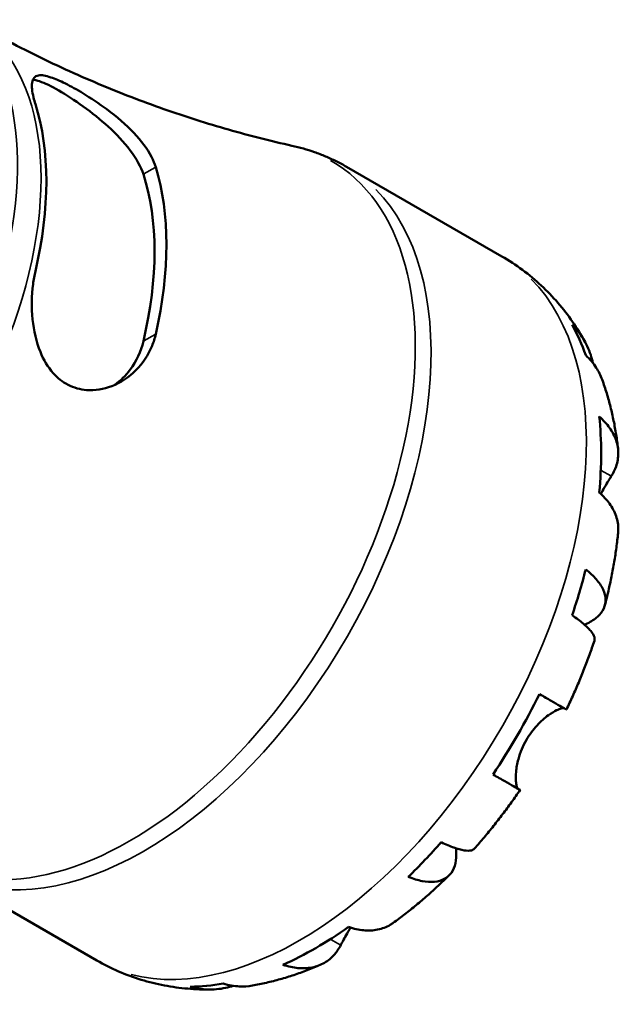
# Model space of a CAD drawing. Header units: millimetres. Extents: x 0 to 908, y 0 to 907.
# Tile 13 of 13: x 857 to 908, y 596 to 681. Entities that reach past the tile are written whole.
import ezdxf

# ---------------------------------------------------------------- set-up
doc = ezdxf.new("R2010")
doc.units = ezdxf.units.MM
doc.layers.add('Visible (ISO)', color=7, linetype='Continuous', lineweight=50)
doc.layers.add('Visible Narrow (ISO)', color=7, linetype='Continuous', lineweight=35)

msp = doc.modelspace()

# ---------------------------------------------------------------- linework, layer by layer
at = {"layer": 'Visible (ISO)'}
for p, q in [((884.91, 668.458), (898.304, 660.744)), ((849.977, 607.797), (863.372, 600.084))]:
    msp.add_line(p, q, dxfattribs=at)
for centre, major_axis, start_param, end_param in [((837.984, 655.092), (14.847, 25.782), 5.195575, 5.796132), ((847.883, 649.391), (-14.447, -25.088), 2.045401, 2.66312), ((847.883, 649.391), (-15.169, -26.341), 2.06055, 2.647971), ((882.252, 629.6), (17.365, 30.155), 5.826172, 5.950933), ((882.252, 629.6), (17.365, 30.155), 5.38065, 5.611057), ((882.252, 629.6), (17.365, 30.155), 5.040774, 5.165535), ((882.252, 629.6), (17.365, 30.155), 4.595251, 4.825659), ((882.252, 629.6), (17.365, 30.155), 4.255376, 4.380137), ((882.252, 629.6), (17.365, 30.155), 3.809853, 4.040261), ((882.252, 629.6), (-17.365, -30.155), 0.328385, 0.453146)]:
    msp.add_ellipse(centre, major_axis=major_axis, ratio=0.578093, start_param=start_param, end_param=end_param, dxfattribs=at)
for points, knots in [([(880.202, 670.278), (878.41, 670.676), (876.584, 671.136), (872.888, 672.188), (871.018, 672.779), (867.262, 674.098), (865.375, 674.824), (861.611, 676.409), (859.735, 677.268), (856.021, 679.11), (854.183, 680.094), (852.377, 681.134)], [0.6039, 0.6039, 0.6039, 0.6039, 0.6398129, 0.6398129, 0.6757258, 0.6757258, 0.7116387, 0.7116387, 0.7475516, 0.7475516, 0.7834645, 0.7834645, 0.7834645, 0.7834645]), ([(858.079, 673.859), (858.016, 674.058), (857.963, 674.248), (857.787, 674.958), (857.742, 675.387), (857.843, 676.068), (858.02, 676.28), (858.605, 676.377), (858.956, 676.321), (859.772, 676.046), (860.19, 675.865), (861.134, 675.396), (861.647, 675.113), (862.866, 674.38), (863.568, 673.914), (865.093, 672.78), (865.895, 672.092), (867.209, 670.701), (867.735, 669.999), (868.246, 669.011), (868.368, 668.718), (868.456, 668.433)], [-2.460341, -2.460341, -2.460341, -2.460341, -2.36953, -2.36953, -2.09923, -2.09923, -1.786208, -1.786208, -1.538282, -1.538282, -1.34205, -1.34205, -1.144643, -1.144643, -0.89213, -0.89213, -0.572819, -0.572819, -0.270459, -0.270459, -0.141008, -0.141008, -0.141008, -0.141008]), ([(857.856, 675.951), (858.019, 675.943), (858.213, 675.903), (858.886, 675.679), (859.459, 675.398), (860.713, 674.676), (861.455, 674.199), (862.953, 673.121), (863.706, 672.517), (865.048, 671.295), (865.723, 670.585), (866.789, 669.161), (867.178, 668.446), (867.385, 667.816)], [1.774266, 1.774266, 1.774266, 1.774266, 1.910717, 1.910717, 2.176758, 2.176758, 2.442798, 2.442798, 2.708839, 2.708839, 2.997392, 2.997392, 3.285945, 3.285945, 3.285945, 3.285945]), ([(880.202, 670.278), (880.53, 670.205), (880.857, 670.123), (881.505, 669.938), (881.827, 669.836), (882.464, 669.613), (882.779, 669.491), (883.403, 669.228), (883.711, 669.087), (884.317, 668.787), (884.616, 668.627), (884.91, 668.458)], [0.6039, 0.6039, 0.6039, 0.6039, 0.6398129, 0.6398129, 0.6757258, 0.6757258, 0.7116387, 0.7116387, 0.7475516, 0.7475516, 0.7834645, 0.7834645, 0.7834645, 0.7834645]), ([(898.304, 660.744), (898.916, 660.392), (899.508, 660.004), (900.641, 659.164), (901.181, 658.714), (902.204, 657.759), (902.686, 657.256), (903.587, 656.209), (904.007, 655.664), (904.783, 654.544), (905.14, 653.969), (905.467, 653.382)], [0.7834645, 0.7834645, 0.7834645, 0.7834645, 0.8502429, 0.8502429, 0.9170214, 0.9170214, 0.9837999, 0.9837999, 1.0505784, 1.0505784, 1.1173569, 1.1173569, 1.1173569, 1.1173569]), ([(868.456, 654.044), (868.377, 653.698), (868.271, 653.362), (867.814, 652.237), (867.336, 651.525), (866.146, 650.33), (865.428, 649.855), (863.957, 649.288), (863.215, 649.164), (861.93, 649.269), (861.393, 649.419), (860.416, 649.928), (859.986, 650.269), (859.152, 651.208), (858.787, 651.831), (858.156, 653.383), (857.941, 654.341), (857.734, 656.332), (857.751, 657.367), (857.929, 658.734), (857.996, 659.109), (858.079, 659.47)], [-2.478566, -2.478566, -2.478566, -2.478566, -2.362537, -2.362537, -2.075509, -2.075509, -1.779282, -1.779282, -1.511486, -1.511486, -1.308768, -1.308768, -1.115759, -1.115759, -0.880543, -0.880543, -0.585508, -0.585508, -0.278707, -0.278707, -0.157942, -0.157942, -0.157942, -0.157942]), ([(904.354, 654.831), (904.727, 654.47), (905.049, 654.064), (905.56, 653.248), (905.792, 652.763), (906.033, 652.023), (906.094, 651.792), (906.143, 651.56)], [0.1897184, 0.1897184, 0.1897184, 0.1897184, 0.3698032, 0.3698032, 0.5549844, 0.5549844, 0.6361995, 0.6361995, 0.6361995, 0.6361995]), ([(867.385, 653.428), (867.178, 652.559), (866.789, 651.705), (865.872, 650.47), (865.414, 650.024), (864.926, 649.671)], [-1.1091877, -1.1091877, -1.1091877, -1.1091877, -0.8206342, -0.8206342, -0.6125904, -0.6125904, -0.6125904, -0.6125904]), ([(906.946, 650.123), (906.811, 650.492), (906.634, 650.843), (906.199, 651.517), (905.891, 651.891), (905.528, 652.231)], [5.4199348, 5.4199348, 5.4199348, 5.4199348, 5.5737621, 5.5737621, 5.753847, 5.753847, 5.753847, 5.753847]), ([(906.946, 650.123), (907.086, 649.735), (907.216, 649.344), (907.456, 648.558), (907.566, 648.163), (907.765, 647.37), (907.856, 646.972), (908.018, 646.173), (908.09, 645.773), (908.216, 644.969), (908.271, 644.567), (908.317, 644.163)], [1.2374847, 1.2374847, 1.2374847, 1.2374847, 1.279503, 1.279503, 1.3215212, 1.3215212, 1.3635395, 1.3635395, 1.4055578, 1.4055578, 1.4475761, 1.4475761, 1.4475761, 1.4475761]), ([(906.695, 646.946), (907.054, 646.632), (907.356, 646.297), (907.819, 645.65), (908.02, 645.278), (908.28, 644.517), (908.34, 644.128), (908.337, 643.415), (908.274, 643.025), (908.04, 642.356), (907.901, 642.074), (907.736, 641.812)], [0.1897242, 0.1897242, 0.1897242, 0.1897242, 0.3692652, 0.3692652, 0.5545201, 0.5545201, 0.7397751, 0.7397751, 0.9260791, 0.9260791, 1.0656804, 1.0656804, 1.0656804, 1.0656804]), ([(907.736, 641.812), (907.681, 641.724), (907.623, 641.631), (907.464, 641.373), (907.36, 641.201), (907.13, 640.813), (907.004, 640.596), (906.862, 640.339), (906.846, 640.311), (906.831, 640.283)], [-0.6400853, -0.6400853, -0.6400853, -0.6400853, -0.5922218, -0.5922218, -0.5159504, -0.5159504, -0.4323561, -0.4323561, -0.4222593, -0.4222593, -0.4222593, -0.4222593]), ([(908.32, 636.901), (908.332, 637.013), (908.338, 637.124), (908.34, 637.588), (908.28, 637.976), (908.02, 638.737), (907.819, 639.11), (907.356, 639.757), (907.054, 640.091), (906.695, 640.405)], [5.1723224, 5.1723224, 5.1723224, 5.1723224, 5.2285491, 5.2285491, 5.4138041, 5.4138041, 5.599059, 5.599059, 5.7785999, 5.7785999, 5.7785999, 5.7785999]), ([(908.321, 636.901), (908.278, 636.486), (908.228, 636.072), (908.115, 635.244), (908.052, 634.83), (907.913, 634.002), (907.837, 633.588), (907.672, 632.76), (907.584, 632.347), (907.394, 631.522), (907.293, 631.109), (907.186, 630.697)], [1.6974476, 1.6974476, 1.6974476, 1.6974476, 1.7399819, 1.7399819, 1.7825163, 1.7825163, 1.8250507, 1.8250507, 1.8675851, 1.8675851, 1.9101195, 1.9101195, 1.9101195, 1.9101195]), ([(905.528, 633.776), (905.891, 633.49), (906.199, 633.198), (906.675, 632.651), (906.883, 632.348), (907.161, 631.75), (907.231, 631.456), (907.25, 630.935), (907.2, 630.659), (906.96, 630.142), (906.771, 629.9), (906.321, 629.49), (906.019, 629.284), (905.586, 629.069), (905.512, 629.034), (905.436, 629.001)], [0.189718, 0.189718, 0.189718, 0.189718, 0.369803, 0.369803, 0.554984, 0.554984, 0.740165, 0.740165, 0.925816, 0.925816, 1.111467, 1.111467, 1.297825, 1.297825, 1.334654, 1.334654, 1.334654, 1.334654]), ([(906.274, 627.625), (906.305, 627.72), (906.303, 627.826), (906.23, 628.085), (906.127, 628.268), (905.792, 628.676), (905.56, 628.9), (905.049, 629.328), (904.727, 629.57), (904.354, 629.823)], [5.0678239, 5.0678239, 5.0678239, 5.0678239, 5.2033998, 5.2033998, 5.388581, 5.388581, 5.5737621, 5.5737621, 5.753847, 5.753847, 5.753847, 5.753847]), ([(906.275, 627.625), (906.141, 627.223), (906.001, 626.823), (905.711, 626.024), (905.561, 625.625), (905.25, 624.832), (905.089, 624.436), (904.757, 623.649), (904.586, 623.256), (904.234, 622.475), (904.053, 622.086), (903.868, 621.7)], [2.0164027, 2.0164027, 2.0164027, 2.0164027, 2.0583243, 2.0583243, 2.1002458, 2.1002458, 2.1421673, 2.1421673, 2.1840888, 2.1840888, 2.2260104, 2.2260104, 2.2260104, 2.2260104]), ([(901.536, 623.034), (901.922, 622.812), (902.265, 622.615), (902.825, 622.293), (903.091, 622.14), (903.507, 621.903), (903.656, 621.818), (903.822, 621.724), (903.866, 621.699), (903.867, 621.7)], [0.1897242, 0.1897242, 0.1897242, 0.1897242, 0.3692652, 0.3692652, 0.5545201, 0.5545201, 0.7397751, 0.7397751, 0.8986607, 0.8986607, 0.8986607, 0.8986607]), ([(903.687, 621.8), (903.676, 621.803), (903.664, 621.806), (903.589, 621.817), (903.507, 621.809), (903.295, 621.755), (903.166, 621.706), (902.809, 621.536), (902.569, 621.394), (901.991, 620.977), (901.652, 620.684), (900.989, 619.968), (900.673, 619.546), (900.409, 619.088)], [-0.61944, -0.61944, -0.61944, -0.61944, -0.6030859, -0.6030859, -0.5200799, -0.5200799, -0.4327391, -0.4327391, -0.3100066, -0.3100066, -0.15869, -0.15869, 0, 0, 0, 0]), ([(900.409, 619.088), (900.261, 618.832), (900.13, 618.566), (899.897, 618.01), (899.799, 617.721), (899.616, 617.05), (899.551, 616.677), (899.488, 616.024), (899.487, 615.745), (899.52, 615.358), (899.543, 615.226), (899.603, 615.022), (899.638, 614.948), (899.694, 614.88), (899.712, 614.865), (899.73, 614.854)], [0, 0, 0, 0, 0.0888491, 0.0888491, 0.1837965, 0.1837965, 0.314197, 0.314197, 0.4378467, 0.4378467, 0.5241128, 0.5241128, 0.6076526, 0.6076526, 0.6434969, 0.6434969, 0.6434969, 0.6434969]), ([(899.73, 614.854), (899.804, 614.81), (899.851, 614.782), (899.881, 614.763), (899.835, 614.788), (899.656, 614.889), (899.507, 614.975), (899.091, 615.212), (898.825, 615.365), (898.265, 615.686), (897.922, 615.883), (897.536, 616.105)], [4.9026438, 4.9026438, 4.9026438, 4.9026438, 5.0422451, 5.0422451, 5.2285491, 5.2285491, 5.4138041, 5.4138041, 5.599059, 5.599059, 5.7785999, 5.7785999, 5.7785999, 5.7785999]), ([(899.868, 614.772), (899.626, 614.417), (899.379, 614.066), (898.879, 613.371), (898.625, 613.027), (898.109, 612.346), (897.847, 612.009), (897.315, 611.343), (897.045, 611.014), (896.498, 610.364), (896.221, 610.043), (895.94, 609.726)], [2.4863704, 2.4863704, 2.4863704, 2.4863704, 2.5282906, 2.5282906, 2.5702109, 2.5702109, 2.6121311, 2.6121311, 2.6540513, 2.6540513, 2.6959716, 2.6959716, 2.6959716, 2.6959716]), ([(893.067, 610.274), (893.473, 610.078), (893.845, 609.922), (894.473, 609.696), (894.784, 609.609), (895.306, 609.526), (895.517, 609.53), (895.779, 609.599), (895.873, 609.651), (895.94, 609.726)], [0.1897184, 0.1897184, 0.1897184, 0.1897184, 0.3698032, 0.3698032, 0.5549844, 0.5549844, 0.7401655, 0.7401655, 0.8751366, 0.8751366, 0.8751366, 0.8751366]), ([(894.342, 609.746), (894.349, 609.675), (894.355, 609.605), (894.384, 609.131), (894.356, 608.765), (894.224, 608.167), (894.108, 607.881), (893.777, 607.411), (893.563, 607.228), (893.1, 606.981), (892.81, 606.893), (892.151, 606.832), (891.783, 606.859), (891.071, 606.995), (890.663, 607.114), (890.233, 607.285)], [4.613909, 4.613909, 4.613909, 4.613909, 4.64574, 4.64574, 4.832098, 4.832098, 5.017749, 5.017749, 5.2034, 5.2034, 5.388581, 5.388581, 5.573762, 5.573762, 5.753847, 5.753847, 5.753847, 5.753847]), ([(893.735, 607.401), (893.432, 607.102), (893.125, 606.809), (892.505, 606.233), (892.191, 605.949), (891.557, 605.394), (891.237, 605.121), (890.589, 604.587), (890.262, 604.326), (889.6, 603.814), (889.266, 603.565), (888.929, 603.321)], [2.8022892, 2.8022892, 2.8022892, 2.8022892, 2.8448287, 2.8448287, 2.8873681, 2.8873681, 2.9299076, 2.9299076, 2.972447, 2.972447, 3.0149865, 3.0149865, 3.0149865, 3.0149865]), ([(885.08, 602.968), (885.532, 602.815), (885.974, 602.722), (886.768, 602.647), (887.191, 602.661), (887.982, 602.819), (888.349, 602.963), (888.748, 603.197), (888.839, 603.256), (888.929, 603.321)], [0.1897242, 0.1897242, 0.1897242, 0.1897242, 0.3692652, 0.3692652, 0.5545201, 0.5545201, 0.7397751, 0.7397751, 0.7945569, 0.7945569, 0.7945569, 0.7945569]), ([(885.254, 602.912), (885.183, 602.795), (885.115, 602.681), (884.932, 602.365), (884.823, 602.172), (884.62, 601.804), (884.527, 601.631), (884.429, 601.447), (884.415, 601.421), (884.402, 601.395)], [-2.3491277, -2.3491277, -2.3491277, -2.3491277, -2.3051939, -2.3051939, -2.2261755, -2.2261755, -2.1445049, -2.1445049, -2.1308178, -2.1308178, -2.1308178, -2.1308178]), ([(884.402, 601.395), (884.257, 601.12), (884.081, 600.858), (883.618, 600.318), (883.31, 600.067), (882.692, 599.705), (882.325, 599.561), (881.534, 599.403), (881.111, 599.389), (880.317, 599.465), (879.875, 599.558), (879.424, 599.711)], [4.9026438, 4.9026438, 4.9026438, 4.9026438, 5.0422451, 5.0422451, 5.2285491, 5.2285491, 5.4138041, 5.4138041, 5.599059, 5.599059, 5.7785999, 5.7785999, 5.7785999, 5.7785999]), ([(873.217, 597.582), (872.553, 597.574), (871.883, 597.597), (870.54, 597.712), (869.867, 597.803), (868.525, 598.059), (867.856, 598.224), (866.534, 598.628), (865.881, 598.868), (864.602, 599.421), (863.977, 599.735), (863.372, 600.084)], [3.5950738, 3.5950738, 3.5950738, 3.5950738, 3.6610705, 3.6610705, 3.7270671, 3.7270671, 3.7930638, 3.7930638, 3.8590605, 3.8590605, 3.9250571, 3.9250571, 3.9250571, 3.9250571]), ([(882.638, 599.702), (882.265, 599.541), (881.888, 599.387), (881.129, 599.096), (880.746, 598.959), (879.972, 598.701), (879.582, 598.581), (878.794, 598.359), (878.397, 598.258), (877.596, 598.074), (877.192, 597.992), (876.784, 597.921)], [3.2647526, 3.2647526, 3.2647526, 3.2647526, 3.3067741, 3.3067741, 3.3487956, 3.3487956, 3.3908171, 3.3908171, 3.4328386, 3.4328386, 3.47486, 3.47486, 3.47486, 3.47486]), ([(874.271, 598.093), (874.748, 597.949), (875.226, 597.871), (876.02, 597.833), (876.405, 597.855), (876.784, 597.921)], [0.1897184, 0.1897184, 0.1897184, 0.1897184, 0.3698032, 0.3698032, 0.5203942, 0.5203942, 0.5203942, 0.5203942]), ([(875.135, 597.901), (874.921, 597.832), (874.701, 597.772), (873.95, 597.611), (873.414, 597.569), (872.451, 597.602), (871.937, 597.677), (871.437, 597.818)], [5.3114153, 5.3114153, 5.3114153, 5.3114153, 5.388581, 5.388581, 5.5737621, 5.5737621, 5.753847, 5.753847, 5.753847, 5.753847])]:
    msp.add_open_spline(points, degree=3, knots=knots, dxfattribs=at)
at = {"layer": 'Visible Narrow (ISO)'}
for p, q in [((867.439, 667.847), (868.403, 668.402)), ((868.403, 654.013), (867.439, 653.458)), ((907.691, 641.838), (906.873, 642.309)), ((899.621, 614.917), (897.651, 616.051)), ((884.357, 601.421), (883.552, 601.885))]:
    msp.add_line(p, q, dxfattribs=at)
for centre, major_axis, start_param, end_param in [((835.509, 656.517), (14.846, 25.781), 3.747925, 6.149751), ((837.531, 655.353), (14.846, 25.781), 3.56544, 6.140146), ((866.234, 638.824), (17.36, 30.146), 3.137064, 6.287714), ((867.444, 638.127), (-17.466, -30.33), 0.15708, 2.984513), ((880.838, 630.414), (17.466, 30.33), 3.298672, 6.126106)]:
    msp.add_ellipse(centre, major_axis=major_axis, ratio=0.578093, start_param=start_param, end_param=end_param, dxfattribs=at)

doc.saveas('drawing.dxf')
